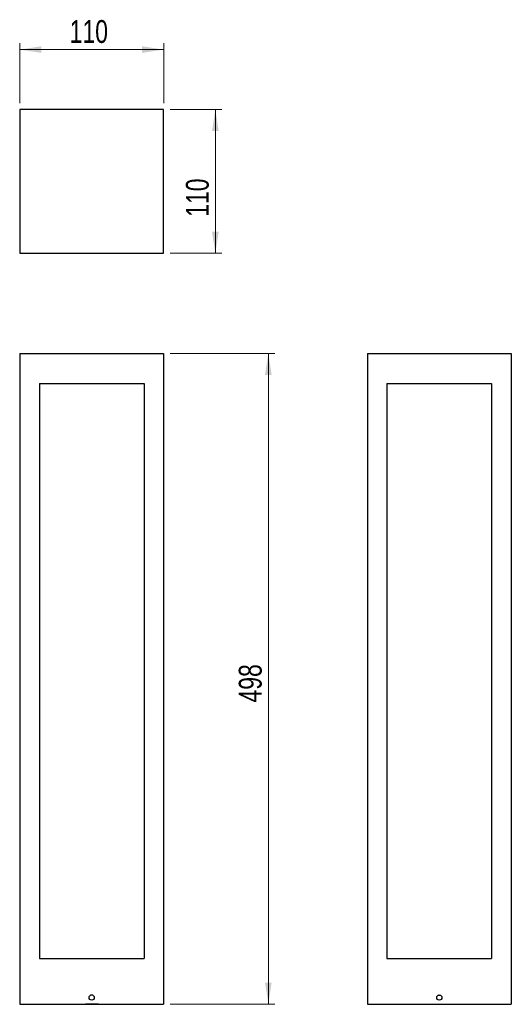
# Model space of a CAD drawing. Header units: millimetres. Extents: x 69 to 144, y 37 to 187.
import ezdxf

# ---------------------------------------------------------------- set-up
doc = ezdxf.new("R2010")
doc.units = ezdxf.units.MM
doc.styles.add('SLDTEXTSTYLE0', font='TXT', dxfattribs={"width": 0.75})
doc.dimstyles.new('SLDDIMSTYLE0', dxfattribs={"dimtxt": 3.5, "dimasz": 3.302, "dimexe": 0, "dimexo": 0.0625, "dimgap": 0.875, "dimtad": 1, "dimlfac": 5, "dimrnd": 1e-09, "dimzin": 12, "dimdsep": 46, "dimtxsty": 'SLDTEXTSTYLE0', "dimsah": 1, "dimcen": 0.09, "dimadec": 0, "dimazin": 3, "dimtfac": 1, "dimtofl": 0, "dimtmove": 0, "dimatfit": 3, "dimfxl": 0, "dimfrac": 2, "dimtolj": 1, "dimtzin": 12, "dimarcsym": 0})
doc.dimstyles.new('SLDDIMSTYLE1', dxfattribs={"dimtxt": 3.5, "dimasz": 3.302, "dimexe": 0, "dimexo": 0.0625, "dimgap": 0.875, "dimtad": 1, "dimlfac": 5, "dimrnd": 1e-09, "dimzin": 12, "dimdsep": 46, "dimtxsty": 'SLDTEXTSTYLE0', "dimsah": 1, "dimcen": 0.09, "dimadec": 0, "dimazin": 3, "dimtfac": 1, "dimtmove": 0, "dimatfit": 0, "dimfxl": 0, "dimfrac": 2, "dimtolj": 1, "dimtzin": 12, "dimarcsym": 0})

# ---------------------------------------------------------------- blocks, each defined once
blk = doc.blocks.new('_D')
at = {"color": 7, "linetype": 'Continuous', "lineweight": 18}
for p, q in [((91.54, 136.31), (107.54, 136.31)), ((106.54, 136.31), (106.54, 36.71)), ((91.54, 36.71), (107.54, 36.71))]:
    blk.add_line(p, q, dxfattribs=at)
for points in [[(106.54, 136.31), (106.03, 133), (107.04, 133)], [(106.54, 36.71), (107.04, 40.01), (106.03, 40.01)]]:
    blk.add_solid(points, dxfattribs=at)
at = {"color": 7, "linetype": 'Continuous', "lineweight": 18, "insert": (102.02, 82.87), "char_height": 3.5, "attachment_point": 1, "rotation": 90, "style": 'SLDTEXTSTYLE0'}
blk.add_mtext('498', dxfattribs=at)
blk = doc.blocks.new('_D_1')
at = {"color": 7, "linetype": 'Continuous', "lineweight": 18}
for p, q in [((91.54, 173.62), (99.44, 173.62)), ((98.44, 151.62), (98.44, 173.62)), ((91.54, 151.62), (99.44, 151.62))]:
    blk.add_line(p, q, dxfattribs=at)
for points in [[(98.44, 173.62), (97.93, 170.32), (98.95, 170.32)], [(98.44, 151.62), (98.95, 154.92), (97.93, 154.92)]]:
    blk.add_solid(points, dxfattribs=at)
at = {"color": 7, "linetype": 'Continuous', "lineweight": 18, "insert": (93.93, 157.21), "char_height": 3.5, "attachment_point": 1, "rotation": 90, "style": 'SLDTEXTSTYLE0'}
blk.add_mtext('110', dxfattribs=at)
blk = doc.blocks.new('_D_2')
at = {"color": 7, "linetype": 'Continuous', "lineweight": 18}
for p, q in [((68.54, 174.62), (68.54, 183.8)), ((90.54, 182.8), (68.54, 182.8)), ((90.54, 174.62), (90.54, 183.8))]:
    blk.add_line(p, q, dxfattribs=at)
for points in [[(68.54, 182.8), (71.84, 182.3), (71.84, 183.31)], [(90.54, 182.8), (87.23, 183.31), (87.23, 182.3)]]:
    blk.add_solid(points, dxfattribs=at)
at = {"color": 7, "linetype": 'Continuous', "lineweight": 18, "insert": (76.17, 187.32), "char_height": 3.5, "attachment_point": 1, "style": 'SLDTEXTSTYLE0'}
blk.add_mtext('110', dxfattribs=at)

msp = doc.modelspace()

# ---------------------------------------------------------------- linework, layer by layer
at = {"color": 7, "linetype": 'Continuous', "lineweight": 25}
for p, q in [((68.536, 173.6213), (68.536, 151.6213)), ((90.536, 173.6213), (68.536, 173.6213)), ((90.536, 151.6213), (90.536, 173.6213)), ((68.536, 151.6213), (90.536, 151.6213)), ((68.536, 136.3067), (68.536, 36.7067)), ((68.536, 136.3067), (90.536, 136.3067)), ((90.536, 136.3067), (90.536, 36.7067)), ((121.6745, 136.3067), (121.6745, 36.7067)), ((121.6745, 136.3067), (143.6745, 136.3067)), ((143.6745, 136.3067), (143.6745, 36.7067)), ((71.536, 131.7067), (87.536, 131.7067)), ((71.536, 131.7067), (71.536, 43.7067)), ((87.536, 131.7067), (87.536, 43.7067)), ((124.6745, 131.7067), (124.6745, 43.7067)), ((124.6745, 131.7067), (140.6745, 131.7067)), ((140.6745, 131.7067), (140.6745, 43.7067)), ((71.536, 43.7067), (87.536, 43.7067)), ((124.6745, 43.7067), (140.6745, 43.7067)), ((79.6951, 38.0737), (79.377, 38.0737)), ((132.5154, 38.0737), (132.8335, 38.0737)), ((68.536, 36.7067), (90.536, 36.7067)), ((68.9718, 36.7067), (68.9718, 36.6737)), ((68.9718, 36.6737), (78.5718, 36.6737)), ((78.5718, 36.7067), (78.5718, 36.6737)), ((80.5718, 36.6737), (78.5718, 36.6737)), ((80.5718, 36.7067), (80.5718, 36.6737)), ((80.5718, 36.6737), (90.1718, 36.6737)), ((90.1718, 36.7067), (90.1718, 36.6737)), ((121.6745, 36.7067), (143.6745, 36.7067)), ((122.0383, 36.7067), (122.0383, 36.6737)), ((122.0383, 36.6737), (131.6383, 36.6737)), ((131.6383, 36.6737), (131.6383, 36.7067)), ((131.6383, 36.6737), (133.6383, 36.6737)), ((133.6383, 36.6737), (133.6383, 36.7067)), ((133.6383, 36.6737), (143.2383, 36.6737)), ((143.2383, 36.7067), (143.2383, 36.6737))]:
    msp.add_line(p, q, dxfattribs=at)
for centre in [(79.536, 37.7067), (132.6745, 37.7067)]:
    msp.add_circle(centre, 0.4, dxfattribs=at)

# ---------------------------------------------------------------- dimensions: what is measured, and where the dimension line sits
at = {"color": 7, "linetype": 'Continuous', "lineweight": 18}
dim = msp.add_linear_dim(base=(68.536, 182.8037), p1=(90.536, 173.6213), p2=(68.536, 173.6213), dimstyle='SLDDIMSTYLE1', dxfattribs=at)
dim.commit()
dim.dimension.update_dxf_attribs({"geometry": '_D_2', "text_midpoint": (80.047, 182.8037), "dimtype": 160})
for base, p1, p2, dimstyle, picture, middle in [((98.4411, 173.6213), (90.536, 151.6213), (90.536, 173.6213), 'SLDDIMSTYLE1', '_D_1', (98.4411, 161.0885)), ((106.536, 36.7067), (90.536, 136.3067), (90.536, 36.7067), 'SLDDIMSTYLE0', '_D', (106.536, 86.7457))]:
    dim = msp.add_linear_dim(base=base, p1=p1, p2=p2, angle=90, dimstyle=dimstyle, dxfattribs=at)
    dim.commit()
    dim.dimension.update_dxf_attribs({"geometry": picture, "text_midpoint": middle, "dimtype": 160})

doc.saveas('drawing.dxf')
